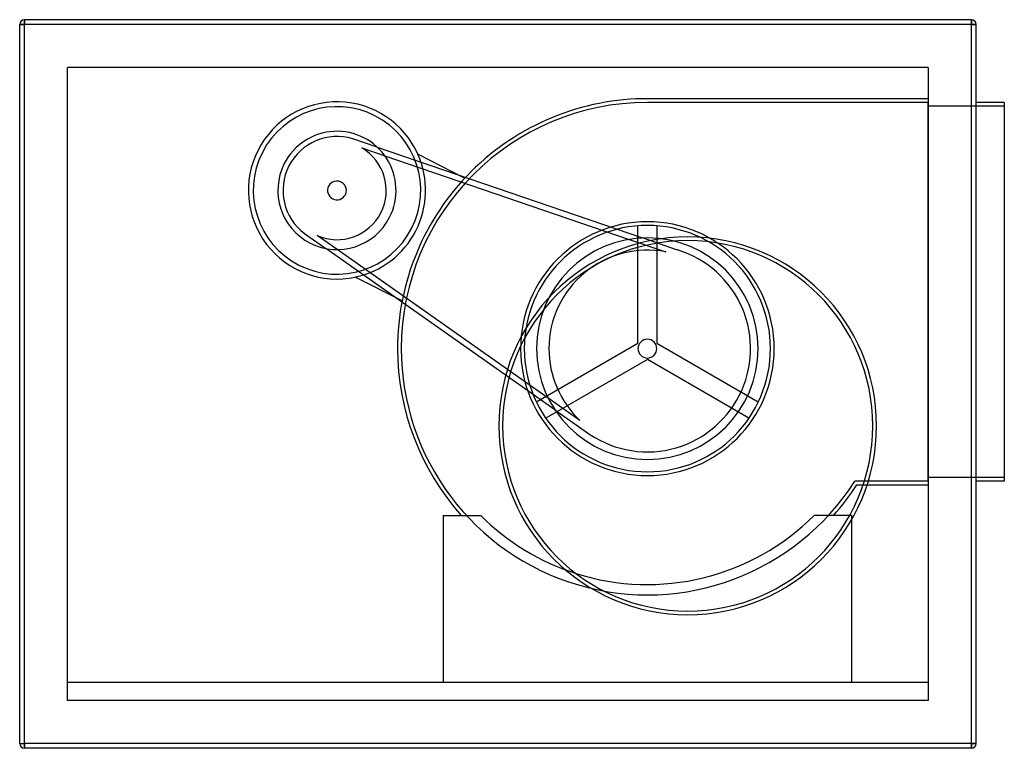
# Model space of a CAD drawing. Header units: millimetres. Extents: x -509 to 539, y -388 to 388.
import ezdxf

# ---------------------------------------------------------------- set-up
doc = ezdxf.new("R2010")
doc.units = ezdxf.units.MM
doc.layers.add('HIDDEN', color=7, linetype='Continuous')
doc.layers.add('THICK', color=7, linetype='Continuous')

msp = doc.modelspace()

# ---------------------------------------------------------------- linework, layer by layer
at = {"layer": 'HIDDEN'}
for p, q in [((-509, 382.5), (-509, 382.5)), ((-509, 382.5), (-504, 382.5)), ((-504, 382.5), (-504, 387.5)), ((-504, 387.5), (-504, 387.5)), ((504, 382.5), (-504, 382.5)), ((-504, -382.5), (-504, 382.5)), ((504, 382.5), (504, 387.5)), ((504, 387.5), (504, 387.5)), ((504, 382.5), (509, 382.5)), ((504, -382.5), (504, 382.5)), ((509, 382.5), (509, 382.5)), ((-458.1, 336.6), (-458.1, 336.6)), ((-458.1, -336.6), (-458.1, 336.6)), ((458.1, 336.6), (-458.1, 336.6)), ((458.1, 336.6), (458.1, -336.6)), ((458.1, 336.6), (458.1, 336.6)), ((458.1, 299.5), (159.1, 299.5)), ((159.1, 299.5), (159.1, 299.5)), ((458.1, 303.5), (160.1, 303.5)), ((160.1, 303.5), (160.1, 303.5)), ((160.1, 303.5), (160.1, 303.5)), ((160.1, 303.5), (160.1, 303.5)), ((458.1, 303.5), (458.1, 303.5)), ((458.1, -103.5), (458.1, 299.5)), ((458.1, 299.5), (458.1, 299.5)), ((539, 295.5), (458.1, 295.5)), ((458.1, 295.5), (458.1, 295.5)), ((509, 299.5), (509, 299.5)), ((539, 299.5), (539, 299.5)), ((539, 295.5), (539, 295.5)), ((-154.5, 260.7), (-154.5, 260.7)), ((-128.4, 251.8), (-154.5, 260.7)), ((-128.4, 251.8), (153.8, 155.3)), ((-144.9, 251.1), (-120.3, 242.7)), ((-144.9, 251.1), (-144.9, 251.1)), ((-120.3, 242.7), (139.6, 153.8)), ((-35.4, 219), (-85.2, 244.3)), ((-85.2, 244.3), (-85.2, 244.3)), ((-35.4, 219), (-35.4, 219)), ((149.1, 43.3), (149.1, 168.1)), ((149.1, 168.1), (149.1, 168.1)), ((169.1, 168.1), (169.1, 168.1)), ((169.1, 168.1), (169.1, 43.3)), ((-205.8, 160), (-205.8, 160)), ((-205.8, 160), (-183.2, 144.1)), ((-192.4, 157.9), (-192.4, 157.9)), ((-171.2, 143), (-192.4, 157.9)), ((139.6, 153.8), (178.6, 140.5)), ((191.1, 142.5), (153.8, 155.3)), ((60.7, -27.4), (-183.2, 144.1)), ((53.6, -15.1), (-171.2, 143)), ((178.6, 140.5), (178.6, 140.5)), ((191.1, 142.5), (191.1, 142.5)), ((-151.8, 113.6), (-151.8, 113.6)), ((-102, 88.3), (-151.8, 113.6)), ((-102, 88.3), (-102, 88.3)), ((41, -19.1), (149.1, 43.3)), ((149.1, 43.3), (149.1, 43.3)), ((169.1, 43.3), (169.1, 43.3)), ((169.1, 43.3), (277.1, -19.1)), ((159.1, 26), (51, -36.4)), ((267.1, -36.4), (159.1, 26)), ((159.1, 26), (159.1, 26)), ((41, -19.1), (41, -19.1)), ((87.2, -38.8), (53.6, -15.1)), ((277.1, -19.1), (277.1, -19.1)), ((60.7, -27.4), (93, -50.1)), ((51, -36.4), (51, -36.4)), ((87.2, -38.8), (87.2, -38.8)), ((267.1, -36.4), (267.1, -36.4)), ((93, -50.1), (93, -50.1)), ((379.8, -103.5), (379.8, -103.5)), ((458.1, -103.5), (379.8, -103.5)), ((539, -99.5), (458.1, -99.5)), ((458.1, -99.5), (458.1, -99.5)), ((458.1, -103.5), (458.1, -103.5)), ((509, -103.5), (509, -103.5)), ((539, -99.5), (539, -99.5)), ((539, -103.5), (539, -103.5)), ((382, -107.5), (382, -107.5)), ((458.1, -107.5), (388.7, -107.5)), ((458.1, -107.5), (458.1, -107.5)), ((-58.4, -139.9), (-58.4, -139.9)), ((-58.4, -139.9), (-18.4, -139.9)), ((-58.4, -139.9), (-58.4, -317.6)), ((-39, -139.9), (-39, -139.9)), ((-18.4, -139.9), (-18.4, -139.9)), ((-18.4, -139.9), (-18.4, -139.9)), ((336.5, -139.9), (336.5, -139.9)), ((336.5, -139.9), (336.5, -139.9)), ((357.1, -139.9), (357.1, -139.9)), ((376.5, -139.9), (374.4, -139.9)), ((376.5, -139.9), (376.5, -139.9)), ((376.5, -139.9), (376.5, -317.6)), ((-458.1, -317.6), (-458.1, -317.6)), ((458.1, -317.6), (-458.1, -317.6)), ((-458.1, -317.6), (-458.1, -317.6)), ((376.5, -317.6), (-58.4, -317.6)), ((-58.4, -317.6), (-58.4, -317.6)), ((-58.4, -317.6), (-58.4, -317.6)), ((-58.4, -317.6), (-58.4, -317.6)), ((376.5, -317.6), (376.5, -317.6)), ((376.5, -317.6), (376.5, -317.6)), ((376.5, -317.6), (376.5, -317.6)), ((458.1, -317.6), (458.1, -317.6)), ((458.1, -317.6), (458.1, -317.6)), ((-458.1, -336.6), (-458.1, -336.6)), ((458.1, -336.6), (-458.1, -336.6)), ((-458.1, -336.6), (-458.1, -336.6)), ((-458.1, -336.6), (-458.1, -336.6)), ((458.1, -336.6), (458.1, -336.6)), ((458.1, -336.6), (458.1, -336.6)), ((458.1, -336.6), (458.1, -336.6)), ((-509, -382.5), (-509, -382.5)), ((-509, -382.5), (-504, -382.5)), ((504, -382.5), (-504, -382.5)), ((-504, -387.5), (-504, -382.5)), ((-504, -387.5), (-504, -387.5)), ((504, -382.5), (509, -382.5)), ((504, -387.5), (504, -382.5)), ((504, -387.5), (504, -387.5)), ((509, -382.5), (509, -382.5))]:
    msp.add_line(p, q, dxfattribs=at)
for centre, radius, start, end in [((-171.3, 205.9), 94.3, 24.0576, 153), ((-171.3, 205.9), 89.1, 63, 153), ((-171.3, 205.9), 89.1, 63, 153), ((159.1, 37.6), 265.9, 89.7845, 180), ((159.1, 37.6), 261.9, 90, 180), ((-171.3, 205.9), 89.1, 333, 63), ((-171.3, 205.9), 89.1, 333, 63), ((-171.3, 205.9), 62.9, 333, 153), ((-171.3, 205.9), 57.4, 73, 153), ((-171.3, 205.9), 94.3, 153, 281.9425), ((-171.3, 205.9), 89.1, 153, 333), ((-171.3, 205.9), 89.1, 153, 333), ((-171.3, 205.9), 52.4, 333, 59.7524), ((-171.3, 205.9), 94.3, 333, 24.0576), ((-171.3, 205.9), 94.3, 333, 24.0576), ((-171.3, 205.9), 62.9, 153, 333), ((-171.3, 205.9), 57.4, 153, 233), ((-171.3, 205.9), 10, 153, 333), ((-171.3, 205.9), 10, 333, 153), ((-171.3, 205.9), 52.4, 246.2476, 333), ((159.1, 37.6), 135, 0, 180), ((159.1, 37.6), 131, 0, 180), ((-171.3, 205.9), 94.3, 281.9425, 333), ((-171.3, 205.9), 94.3, 281.9425, 333), ((159.1, 37.6), 117.9, 0, 180), ((159.1, 37.6), 104.8, 79.2605, 180), ((159.1, 37.6), 109.8, 333, 73), ((159.1, 37.6), 10, 0, 180), ((159.1, 37.6), 265.9, 180, 221.8532), ((159.1, 37.6), 261.9, 180, 327.421), ((159.1, 37.6), 135, 180, 0), ((159.1, 37.6), 131, 180, 0), ((159.1, 37.6), 117.9, 180, 0), ((159.1, 37.6), 104.8, 180, 226.7395), ((159.1, 37.6), 10, 180, 0), ((159.1, 37.6), 109.8, 233, 333), ((159.1, 37.6), 250.9, 225, 252.415)]:
    msp.add_arc(centre, radius, start, end, dxfattribs=at)
at = {"layer": 'THICK'}
for p, q in [((-509, -382.5), (-509, 382.5)), ((-504, 382.5), (-509, 382.5)), ((504, 387.5), (-504, 387.5)), ((-504, 387.5), (-504, 382.5)), ((504, 382.5), (-504, 382.5)), ((-504, -382.5), (-504, 382.5)), ((504, 387.5), (504, 382.5)), ((509, 382.5), (504, 382.5)), ((504, -382.5), (504, 382.5)), ((509, -382.5), (509, 382.5)), ((539, 299.5), (509, 299.5)), ((539, 299.5), (539, -103.5)), ((539, -103.5), (509, -103.5)), ((388.7, -107.5), (382, -107.5)), ((374.4, -139.9), (336.5, -139.9)), ((-509, -382.5), (-504, -382.5)), ((-504, -382.5), (-504, -387.5)), ((504, -382.5), (-504, -382.5)), ((504, -387.5), (-504, -387.5)), ((504, -382.5), (504, -387.5)), ((509, -382.5), (504, -382.5))]:
    msp.add_line(p, q, dxfattribs=at)
for centre, radius, start, end in [((-504, 382.5), 5, 90, 180), ((504, 382.5), 5, 0, 90), ((202, -44.5), 201, 0, 180), ((202, -44.5), 197, 0, 180), ((202, -44.5), 201, 180, 0), ((202, -44.5), 197, 180, 0), ((159.1, 37.6), 265.9, 318.1468, 326.9478), ((159.1, 37.6), 250.9, 252.415, 315), ((-504, -382.5), 5, 180, 270), ((504, -382.5), 5, 270, 0)]:
    msp.add_arc(centre, radius, start, end, dxfattribs=at)

doc.saveas('drawing.dxf')
